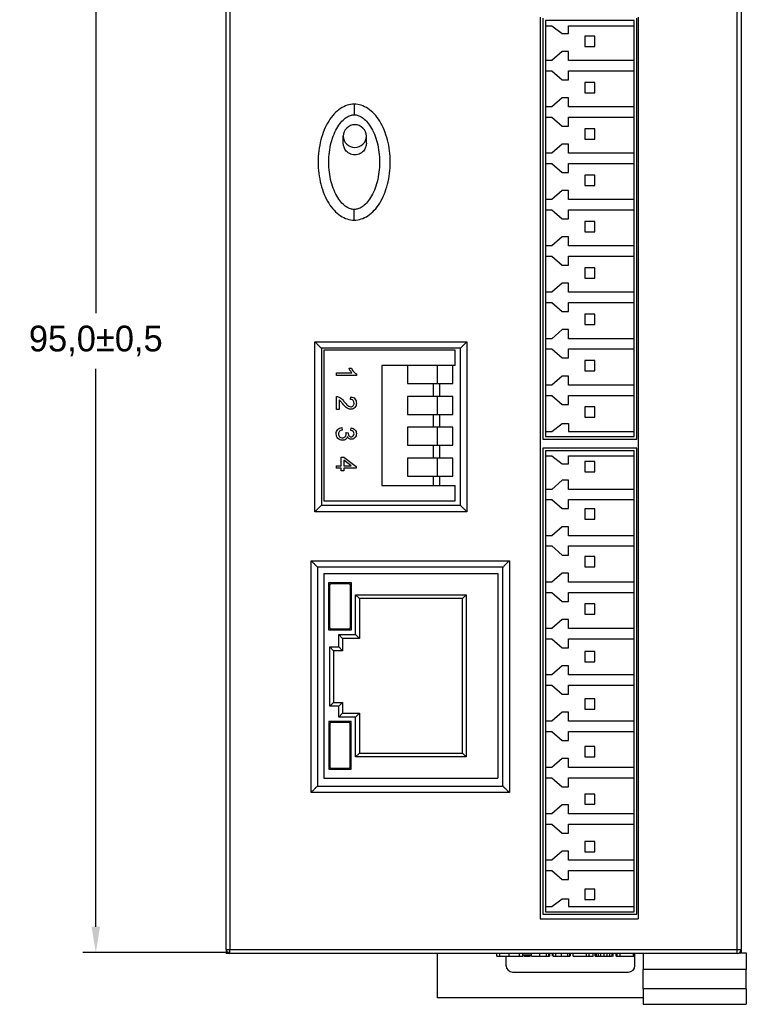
# Model space of a CAD drawing. Header units: millimetres. Extents: x 1931 to 2429, y 62 to 413.
# Tile 8 of 26: x 2046 to 2102, y 184 to 260. Entities that reach past the tile are written whole.
import ezdxf

# ---------------------------------------------------------------- set-up
doc = ezdxf.new("R2010")
doc.units = ezdxf.units.MM
doc.header["$LTSCALE"] = 2
doc.header["$PDSIZE"] = -1
doc.layers.add('HMI-D4', color=250, linetype='Continuous')
doc.dimstyles.new('ISO-25', dxfattribs={"dimtxt": 2.5, "dimasz": 2.5, "dimexe": 1.25, "dimexo": 0.625, "dimtad": 1, "dimtxsty": 'Standard', "dimcen": 2.5, "dimadec": 0, "dimazin": 0, "dimtfac": 1, "dimtmove": 0, "dimatfit": 3, "dimfxl": 1, "dimarcsym": 0})

# ---------------------------------------------------------------- blocks, each defined once
blk = doc.blocks.new('*D32')
at = {"layer": 'Defpoints', "color": 0}
for p in [(2062.096, 283.007), (2051.579, 188.019), (2061.996, 188.019)]:
    blk.add_point(p, dxfattribs=at)
at = {"layer": 'HMI-D4', "color": 0, "lineweight": -2}
for p, q in [((2062.096, 283.007), (2050.579, 283.007)), ((2051.579, 281.007), (2051.579, 237.68)), ((2051.579, 190.019), (2051.579, 233.347)), ((2061.996, 188.019), (2050.579, 188.019))]:
    blk.add_line(p, q, dxfattribs=at)
at = {"layer": 'HMI-D4', "color": 0}
for points in [[(2051.246, 281.007), (2051.912, 281.007), (2051.579, 283.007)], [(2051.246, 190.019), (2051.912, 190.019), (2051.579, 188.019)]]:
    blk.add_solid(points, dxfattribs=at)
at = {"layer": 'HMI-D4', "color": 0, "insert": (2051.579, 235.513), "char_height": 2, "attachment_point": 5}
blk.add_mtext('95,0±0,5', dxfattribs=at)

msp = doc.modelspace()

# ---------------------------------------------------------------- linework, layer by layer
at = {"color": 7, "linetype": 'Continuous', "lineweight": 25}
for p, q in [((2061.696, 188.245), (2061.696, 262.945)), ((2061.996, 262.945), (2061.996, 188.245)), ((2101.396, 188.245), (2101.396, 262.945)), ((2101.696, 262.945), (2101.696, 188.245)), ((2086.096, 260.645), (2086.096, 190.645)), ((2086.296, 260.587), (2086.296, 227.887)), ((2086.496, 260.387), (2086.496, 228.087)), ((2093.396, 260.387), (2086.496, 260.387)), ((2086.496, 259.987), (2087.003, 259.987)), ((2087.003, 259.987), (2087.796, 259.387)), ((2088.296, 259.387), (2088.296, 259.987)), ((2088.296, 259.987), (2093.396, 259.987)), ((2093.396, 228.087), (2093.396, 260.387)), ((2093.596, 227.887), (2093.596, 260.587)), ((2093.696, 260.645), (2093.696, 190.645)), ((2087.796, 259.387), (2088.296, 259.387)), ((2089.546, 259.187), (2089.546, 258.387)), ((2090.346, 259.187), (2089.546, 259.187)), ((2090.346, 258.387), (2090.346, 259.187)), ((2087.796, 257.987), (2086.996, 257.287)), ((2088.296, 257.987), (2087.796, 257.987)), ((2088.296, 257.287), (2088.296, 257.987)), ((2089.546, 258.387), (2090.346, 258.387)), ((2086.996, 257.287), (2086.496, 257.287)), ((2093.396, 257.287), (2088.296, 257.287)), ((2086.496, 256.487), (2086.996, 256.487)), ((2086.996, 256.487), (2087.796, 255.787)), ((2088.296, 256.487), (2093.396, 256.487)), ((2088.296, 255.787), (2088.296, 256.487)), ((2087.796, 255.787), (2088.296, 255.787)), ((2089.546, 255.587), (2089.546, 254.787)), ((2090.346, 255.587), (2089.546, 255.587)), ((2090.346, 254.787), (2090.346, 255.587)), ((2089.546, 254.787), (2090.346, 254.787)), ((2071.646, 253.895), (2071.646, 253.069)), ((2087.796, 254.387), (2086.996, 253.687)), ((2088.296, 254.387), (2087.796, 254.387)), ((2088.296, 253.687), (2088.296, 254.387)), ((2086.996, 253.687), (2086.496, 253.687)), ((2093.396, 253.687), (2088.296, 253.687)), ((2086.496, 252.887), (2086.996, 252.887)), ((2086.996, 252.887), (2087.796, 252.187)), ((2088.296, 252.887), (2093.396, 252.887)), ((2088.296, 252.187), (2088.296, 252.887)), ((2087.796, 252.187), (2088.296, 252.187)), ((2089.546, 251.987), (2089.546, 251.187)), ((2090.346, 251.987), (2089.546, 251.987)), ((2090.346, 251.187), (2090.346, 251.987)), ((2070.796, 250.882), (2070.796, 251.416)), ((2072.596, 250.882), (2072.596, 251.416)), ((2089.546, 251.187), (2090.346, 251.187)), ((2086.996, 250.087), (2086.496, 250.087)), ((2087.796, 250.787), (2086.996, 250.087)), ((2088.296, 250.787), (2087.796, 250.787)), ((2088.296, 250.087), (2088.296, 250.787)), ((2093.396, 250.087), (2088.296, 250.087)), ((2086.496, 249.287), (2086.996, 249.287)), ((2086.996, 249.287), (2087.796, 248.587)), ((2088.296, 249.287), (2093.396, 249.287)), ((2088.296, 248.587), (2088.296, 249.287)), ((2087.796, 248.587), (2088.296, 248.587)), ((2089.546, 248.387), (2089.546, 247.587)), ((2090.346, 248.387), (2089.546, 248.387)), ((2090.346, 247.587), (2090.346, 248.387)), ((2087.796, 247.187), (2086.996, 246.487)), ((2088.296, 247.187), (2087.796, 247.187)), ((2088.296, 246.487), (2088.296, 247.187)), ((2089.546, 247.587), (2090.346, 247.587)), ((2086.996, 246.487), (2086.496, 246.487)), ((2093.396, 246.487), (2088.296, 246.487)), ((2071.646, 244.895), (2071.646, 245.721)), ((2086.496, 245.687), (2086.996, 245.687)), ((2086.996, 245.687), (2087.796, 244.987)), ((2088.296, 245.687), (2093.396, 245.687)), ((2088.296, 244.987), (2088.296, 245.687)), ((2087.796, 244.987), (2088.296, 244.987)), ((2089.546, 244.787), (2089.546, 243.987)), ((2090.346, 244.787), (2089.546, 244.787)), ((2090.346, 243.987), (2090.346, 244.787)), ((2089.546, 243.987), (2090.346, 243.987)), ((2087.796, 243.587), (2086.996, 242.887)), ((2088.296, 243.587), (2087.796, 243.587)), ((2088.296, 242.887), (2088.296, 243.587)), ((2086.996, 242.887), (2086.496, 242.887)), ((2093.396, 242.887), (2088.296, 242.887)), ((2086.496, 242.087), (2086.996, 242.087)), ((2086.996, 242.087), (2087.796, 241.387)), ((2088.296, 242.087), (2093.396, 242.087)), ((2088.296, 241.387), (2088.296, 242.087)), ((2087.796, 241.387), (2088.296, 241.387)), ((2089.546, 241.187), (2089.546, 240.387)), ((2090.346, 241.187), (2089.546, 241.187)), ((2090.346, 240.387), (2090.346, 241.187)), ((2089.546, 240.387), (2090.346, 240.387)), ((2087.796, 239.987), (2086.996, 239.287)), ((2088.296, 239.987), (2087.796, 239.987)), ((2088.296, 239.287), (2088.296, 239.987)), ((2086.996, 239.287), (2086.496, 239.287)), ((2093.396, 239.287), (2088.296, 239.287)), ((2086.496, 238.487), (2086.996, 238.487)), ((2086.996, 238.487), (2087.796, 237.787)), ((2088.296, 238.487), (2093.396, 238.487)), ((2088.296, 237.787), (2088.296, 238.487)), ((2087.796, 237.787), (2088.296, 237.787)), ((2090.346, 237.587), (2089.546, 237.587)), ((2089.546, 237.587), (2089.546, 236.787)), ((2090.346, 236.787), (2090.346, 237.587)), ((2087.796, 236.387), (2086.996, 235.687)), ((2088.296, 236.387), (2087.796, 236.387)), ((2088.296, 235.687), (2088.296, 236.387)), ((2089.546, 236.787), (2090.346, 236.787)), ((2086.996, 235.687), (2086.496, 235.687)), ((2093.396, 235.687), (2088.296, 235.687)), ((2068.596, 235.445), (2080.396, 235.445)), ((2068.596, 222.245), (2068.596, 235.445)), ((2069.096, 234.945), (2069.096, 222.745)), ((2079.896, 234.945), (2069.096, 234.945)), ((2069.296, 234.807), (2069.296, 223.087)), ((2079.496, 234.807), (2069.296, 234.807)), ((2079.496, 233.607), (2079.496, 234.807)), ((2079.896, 222.745), (2079.896, 234.945)), ((2080.396, 235.445), (2080.396, 222.245)), ((2086.496, 234.887), (2086.996, 234.887)), ((2086.996, 234.887), (2087.796, 234.187)), ((2088.296, 234.887), (2093.396, 234.887)), ((2088.296, 234.187), (2088.296, 234.887)), ((2087.796, 234.187), (2088.296, 234.187)), ((2089.546, 233.987), (2089.546, 233.187)), ((2090.346, 233.987), (2089.546, 233.987)), ((2090.346, 233.187), (2090.346, 233.987)), ((2071.246, 233.384), (2071.428, 233.384)), ((2073.796, 233.607), (2073.796, 224.287)), ((2078.096, 233.607), (2073.796, 233.607)), ((2075.796, 233.607), (2075.796, 232.207)), ((2078.096, 233.607), (2078.096, 232.207)), ((2079.296, 233.607), (2078.096, 233.607)), ((2079.296, 232.207), (2079.296, 233.607)), ((2079.496, 233.607), (2079.296, 233.607)), ((2070.272, 233.029), (2071.473, 233.029)), ((2070.272, 232.831), (2070.272, 233.029)), ((2071.813, 232.831), (2070.272, 232.831)), ((2071.813, 232.958), (2071.813, 232.831)), ((2087.796, 232.787), (2086.996, 232.087)), ((2088.296, 232.787), (2087.796, 232.787)), ((2088.296, 232.087), (2088.296, 232.787)), ((2089.546, 233.187), (2090.346, 233.187)), ((2075.796, 232.207), (2077.796, 232.207)), ((2077.796, 231.207), (2077.796, 232.207)), ((2077.796, 232.207), (2078.096, 232.207)), ((2078.096, 232.207), (2079.296, 232.207)), ((2078.283, 232.207), (2078.283, 231.207)), ((2086.996, 232.087), (2086.496, 232.087)), ((2093.396, 232.087), (2088.296, 232.087)), ((2070.272, 230.184), (2070.272, 231.192)), ((2070.47, 230.938), (2070.47, 230.184)), ((2071.359, 230.974), (2071.378, 231.172)), ((2077.796, 231.207), (2075.796, 231.207)), ((2075.796, 231.207), (2075.796, 229.807)), ((2078.096, 231.207), (2077.796, 231.207)), ((2078.096, 231.207), (2078.096, 229.807)), ((2079.296, 231.207), (2078.096, 231.207)), ((2079.296, 229.807), (2079.296, 231.207)), ((2086.496, 231.287), (2086.996, 231.287)), ((2086.996, 231.287), (2087.796, 230.587)), ((2088.296, 231.287), (2093.396, 231.287)), ((2088.296, 230.587), (2088.296, 231.287)), ((2070.47, 230.184), (2070.272, 230.184)), ((2087.796, 230.587), (2088.296, 230.587)), ((2089.546, 230.387), (2089.546, 229.587)), ((2090.346, 230.387), (2089.546, 230.387)), ((2090.346, 229.587), (2090.346, 230.387)), ((2075.796, 229.807), (2077.796, 229.807)), ((2077.796, 228.807), (2077.796, 229.807)), ((2077.796, 229.807), (2078.096, 229.807)), ((2078.096, 229.807), (2079.296, 229.807)), ((2078.283, 229.807), (2078.283, 228.807)), ((2089.546, 229.587), (2090.346, 229.587)), ((2070.687, 228.781), (2070.707, 228.584)), ((2071.398, 228.564), (2071.418, 228.761)), ((2077.796, 228.807), (2075.796, 228.807)), ((2075.796, 228.807), (2075.796, 227.407)), ((2078.096, 228.807), (2077.796, 228.807)), ((2078.096, 228.807), (2078.096, 227.407)), ((2079.296, 228.807), (2078.096, 228.807)), ((2079.296, 227.407), (2079.296, 228.807)), ((2087.003, 228.487), (2087.796, 229.087)), ((2087.796, 229.087), (2088.296, 229.087)), ((2088.296, 229.087), (2088.296, 228.487)), ((2071.003, 228.408), (2071.181, 228.387)), ((2086.296, 227.887), (2093.596, 227.887)), ((2086.496, 228.487), (2087.003, 228.487)), ((2086.496, 228.087), (2093.396, 228.087)), ((2088.296, 228.487), (2093.396, 228.487)), ((2075.796, 227.407), (2077.796, 227.407)), ((2077.796, 226.407), (2077.796, 227.407)), ((2077.796, 227.407), (2078.096, 227.407)), ((2078.096, 227.407), (2079.296, 227.407)), ((2078.283, 227.407), (2078.283, 226.407)), ((2093.596, 227.187), (2086.296, 227.187)), ((2086.296, 227.187), (2086.296, 190.987)), ((2093.596, 190.987), (2093.596, 227.187)), ((2070.647, 226.49), (2070.845, 226.49)), ((2070.647, 225.818), (2070.647, 226.49)), ((2070.845, 226.49), (2071.793, 225.759)), ((2077.796, 226.407), (2075.796, 226.407)), ((2075.796, 226.407), (2075.796, 225.007)), ((2078.096, 226.407), (2077.796, 226.407)), ((2078.096, 226.407), (2078.096, 225.007)), ((2079.296, 226.407), (2078.096, 226.407)), ((2079.296, 225.007), (2079.296, 226.407)), ((2093.396, 226.987), (2086.496, 226.987)), ((2086.496, 226.987), (2086.496, 191.187)), ((2086.496, 226.579), (2087.003, 226.579)), ((2087.003, 226.579), (2087.796, 225.979)), ((2088.296, 226.579), (2093.396, 226.579)), ((2088.296, 225.979), (2088.296, 226.579)), ((2093.396, 191.187), (2093.396, 226.987)), ((2070.272, 225.818), (2070.647, 225.818)), ((2070.272, 225.62), (2070.272, 225.818)), ((2070.647, 225.62), (2070.272, 225.62)), ((2070.647, 225.423), (2070.647, 225.62)), ((2070.845, 226.246), (2070.845, 225.818)), ((2071.4, 225.818), (2070.845, 226.246)), ((2070.845, 225.818), (2071.4, 225.818)), ((2071.793, 225.62), (2070.845, 225.62)), ((2070.845, 225.62), (2070.845, 225.423)), ((2071.793, 225.759), (2071.793, 225.62)), ((2087.796, 225.979), (2088.296, 225.979)), ((2090.346, 226.157), (2089.546, 226.157)), ((2089.546, 226.157), (2089.546, 225.357)), ((2090.346, 225.357), (2090.346, 226.157)), ((2070.845, 225.423), (2070.647, 225.423)), ((2075.796, 225.007), (2077.796, 225.007)), ((2077.796, 224.287), (2077.796, 225.007)), ((2077.796, 225.007), (2078.096, 225.007)), ((2078.096, 225.007), (2079.296, 225.007)), ((2078.283, 225.007), (2078.283, 224.287)), ((2089.546, 225.357), (2090.346, 225.357)), ((2073.796, 224.287), (2079.496, 224.287)), ((2079.496, 223.087), (2079.496, 224.287)), ((2087.796, 224.687), (2086.996, 223.987)), ((2088.296, 224.687), (2087.796, 224.687)), ((2088.296, 223.987), (2088.296, 224.687)), ((2086.996, 223.987), (2086.496, 223.987)), ((2093.396, 223.987), (2088.296, 223.987)), ((2069.096, 222.745), (2079.896, 222.745)), ((2069.296, 223.087), (2079.496, 223.087)), ((2086.496, 223.187), (2086.996, 223.187)), ((2086.996, 223.187), (2087.796, 222.487)), ((2088.296, 223.187), (2093.396, 223.187)), ((2088.296, 222.487), (2088.296, 223.187)), ((2080.396, 222.245), (2068.596, 222.245)), ((2087.796, 222.487), (2088.296, 222.487)), ((2089.546, 222.467), (2089.546, 221.667)), ((2090.346, 222.467), (2089.546, 222.467)), ((2090.346, 221.667), (2090.346, 222.467)), ((2087.796, 221.087), (2086.996, 220.387)), ((2088.296, 221.087), (2087.796, 221.087)), ((2088.296, 220.387), (2088.296, 221.087)), ((2089.546, 221.667), (2090.346, 221.667)), ((2086.996, 220.387), (2086.496, 220.387)), ((2093.396, 220.387), (2088.296, 220.387)), ((2086.496, 219.587), (2086.996, 219.587)), ((2086.996, 219.587), (2087.796, 218.887)), ((2088.296, 219.587), (2093.396, 219.587)), ((2088.296, 218.887), (2088.296, 219.587)), ((2087.796, 218.887), (2088.296, 218.887)), ((2089.546, 218.777), (2089.546, 217.977)), ((2090.346, 218.777), (2089.546, 218.777)), ((2090.346, 217.977), (2090.346, 218.777)), ((2068.296, 200.445), (2068.296, 218.445)), ((2068.296, 218.445), (2083.696, 218.445)), ((2068.796, 217.945), (2068.796, 200.945)), ((2083.196, 217.945), (2068.796, 217.945)), ((2083.196, 200.945), (2083.196, 217.945)), ((2083.696, 218.445), (2083.696, 200.445)), ((2089.546, 217.977), (2090.346, 217.977)), ((2069.296, 217.445), (2069.296, 201.565)), ((2069.296, 217.445), (2082.796, 217.445)), ((2082.796, 217.445), (2082.796, 201.565)), ((2087.796, 217.487), (2086.996, 216.787)), ((2088.296, 217.487), (2087.796, 217.487)), ((2088.296, 216.787), (2088.296, 217.487)), ((2069.682, 216.763), (2071.409, 216.763)), ((2069.682, 213.058), (2069.682, 216.763)), ((2069.749, 213.236), (2069.749, 216.576)), ((2069.849, 216.676), (2071.23, 216.676)), ((2071.33, 216.576), (2071.33, 213.236)), ((2071.409, 216.763), (2071.409, 213.058)), ((2086.996, 216.787), (2086.496, 216.787)), ((2093.396, 216.787), (2088.296, 216.787)), ((2071.746, 215.805), (2080.346, 215.805)), ((2071.746, 212.705), (2071.746, 215.805)), ((2071.746, 215.805), (2072.046, 215.505)), ((2080.346, 215.805), (2080.046, 215.505)), ((2080.346, 215.805), (2080.346, 203.205)), ((2086.496, 215.987), (2086.996, 215.987)), ((2086.996, 215.987), (2087.796, 215.287)), ((2088.296, 215.987), (2093.396, 215.987)), ((2088.296, 215.287), (2088.296, 215.987)), ((2080.046, 215.505), (2072.046, 215.505)), ((2072.046, 215.505), (2072.046, 212.405)), ((2080.046, 203.505), (2080.046, 215.505)), ((2087.796, 215.287), (2088.296, 215.287)), ((2089.546, 215.087), (2089.546, 214.287)), ((2090.346, 215.087), (2089.546, 215.087)), ((2090.346, 214.287), (2090.346, 215.087)), ((2089.546, 214.287), (2090.346, 214.287)), ((2087.796, 213.887), (2086.996, 213.187)), ((2088.296, 213.887), (2087.796, 213.887)), ((2088.296, 213.187), (2088.296, 213.887)), ((2071.409, 213.058), (2069.682, 213.058)), ((2071.23, 213.136), (2069.849, 213.136)), ((2070.446, 212.705), (2070.746, 212.405)), ((2070.446, 212.705), (2071.746, 212.705)), ((2070.446, 211.745), (2070.446, 212.705)), ((2071.746, 212.705), (2072.046, 212.405)), ((2086.996, 213.187), (2086.496, 213.187)), ((2093.396, 213.187), (2088.296, 213.187)), ((2072.046, 212.405), (2070.746, 212.405)), ((2070.746, 212.405), (2070.746, 211.445)), ((2086.496, 212.387), (2086.996, 212.387)), ((2086.996, 212.387), (2087.796, 211.687)), ((2088.296, 212.387), (2093.396, 212.387)), ((2088.296, 211.687), (2088.296, 212.387)), ((2069.746, 211.745), (2070.446, 211.745)), ((2069.746, 207.145), (2069.746, 211.745)), ((2070.046, 211.445), (2069.746, 211.745)), ((2070.746, 211.445), (2070.046, 211.445)), ((2070.046, 211.445), (2070.046, 207.445)), ((2070.746, 211.445), (2070.446, 211.745)), ((2087.796, 211.687), (2088.296, 211.687)), ((2089.546, 211.397), (2089.546, 210.597)), ((2090.346, 211.397), (2089.546, 211.397)), ((2090.346, 210.597), (2090.346, 211.397)), ((2087.796, 210.287), (2086.996, 209.587)), ((2088.296, 210.287), (2087.796, 210.287)), ((2088.296, 209.587), (2088.296, 210.287)), ((2089.546, 210.597), (2090.346, 210.597)), ((2086.996, 209.587), (2086.496, 209.587)), ((2093.396, 209.587), (2088.296, 209.587)), ((2086.496, 208.787), (2086.996, 208.787)), ((2086.996, 208.787), (2087.796, 208.087)), ((2088.296, 208.787), (2093.396, 208.787)), ((2088.296, 208.087), (2088.296, 208.787)), ((2087.796, 208.087), (2088.296, 208.087)), ((2070.046, 207.445), (2069.746, 207.145)), ((2070.046, 207.445), (2070.746, 207.445)), ((2070.746, 207.445), (2070.446, 207.145)), ((2070.746, 207.445), (2070.746, 206.605)), ((2090.346, 207.707), (2089.546, 207.707)), ((2089.546, 207.707), (2089.546, 206.907)), ((2090.346, 206.907), (2090.346, 207.707)), ((2070.446, 207.145), (2069.746, 207.145)), ((2070.446, 206.305), (2070.446, 207.145)), ((2070.746, 206.605), (2070.446, 206.305)), ((2070.746, 206.605), (2072.046, 206.605)), ((2072.046, 206.605), (2071.746, 206.305)), ((2072.046, 206.605), (2072.046, 203.505)), ((2087.796, 206.687), (2086.996, 205.987)), ((2088.296, 206.687), (2087.796, 206.687)), ((2088.296, 205.987), (2088.296, 206.687)), ((2089.546, 206.907), (2090.346, 206.907)), ((2071.409, 205.953), (2069.682, 205.953)), ((2069.682, 205.953), (2069.682, 202.247)), ((2069.749, 205.774), (2069.749, 202.434)), ((2071.23, 205.874), (2069.849, 205.874)), ((2071.746, 206.305), (2070.446, 206.305)), ((2071.33, 202.434), (2071.33, 205.774)), ((2071.409, 202.247), (2071.409, 205.953)), ((2071.746, 203.205), (2071.746, 206.305)), ((2086.996, 205.987), (2086.496, 205.987)), ((2093.396, 205.987), (2088.296, 205.987)), ((2086.496, 205.187), (2086.996, 205.187)), ((2086.996, 205.187), (2087.796, 204.487)), ((2088.296, 204.487), (2088.296, 205.187)), ((2088.296, 205.187), (2093.396, 205.187)), ((2087.796, 204.487), (2088.296, 204.487)), ((2072.046, 203.505), (2071.746, 203.205)), ((2072.046, 203.505), (2080.046, 203.505)), ((2080.346, 203.205), (2080.046, 203.505)), ((2089.546, 204.017), (2089.546, 203.217)), ((2090.346, 204.017), (2089.546, 204.017)), ((2090.346, 203.217), (2090.346, 204.017)), ((2080.346, 203.205), (2071.746, 203.205)), ((2087.796, 203.087), (2086.996, 202.387)), ((2088.296, 203.087), (2087.796, 203.087)), ((2088.296, 202.387), (2088.296, 203.087)), ((2089.546, 203.217), (2090.346, 203.217)), ((2069.682, 202.247), (2071.409, 202.247)), ((2069.849, 202.334), (2071.23, 202.334)), ((2086.996, 202.387), (2086.496, 202.387)), ((2093.396, 202.387), (2088.296, 202.387)), ((2069.296, 201.565), (2082.796, 201.565)), ((2086.496, 201.587), (2086.996, 201.587)), ((2086.996, 201.587), (2087.796, 200.887)), ((2088.296, 200.887), (2088.296, 201.587)), ((2088.296, 201.587), (2093.396, 201.587)), ((2083.696, 200.445), (2068.296, 200.445)), ((2068.796, 200.945), (2083.196, 200.945)), ((2087.796, 200.887), (2088.296, 200.887)), ((2089.546, 200.327), (2089.546, 199.527)), ((2090.346, 200.327), (2089.546, 200.327)), ((2090.346, 199.527), (2090.346, 200.327)), ((2087.796, 199.487), (2086.996, 198.787)), ((2088.296, 199.487), (2087.796, 199.487)), ((2088.296, 198.787), (2088.296, 199.487)), ((2089.546, 199.527), (2090.346, 199.527)), ((2086.996, 198.787), (2086.496, 198.787)), ((2093.396, 198.787), (2088.296, 198.787)), ((2086.496, 197.987), (2086.996, 197.987)), ((2086.996, 197.987), (2087.796, 197.287)), ((2087.796, 197.287), (2088.296, 197.287)), ((2088.296, 197.987), (2093.396, 197.987)), ((2088.296, 197.287), (2088.296, 197.987)), ((2089.546, 196.637), (2089.546, 195.837)), ((2090.346, 196.637), (2089.546, 196.637)), ((2090.346, 195.837), (2090.346, 196.637)), ((2087.796, 195.887), (2086.996, 195.187)), ((2088.296, 195.887), (2087.796, 195.887)), ((2088.296, 195.187), (2088.296, 195.887)), ((2089.546, 195.837), (2090.346, 195.837)), ((2086.996, 195.187), (2086.496, 195.187)), ((2093.396, 195.187), (2088.296, 195.187)), ((2086.496, 194.387), (2086.996, 194.387)), ((2086.996, 194.387), (2087.796, 193.687)), ((2088.296, 194.387), (2093.396, 194.387)), ((2088.296, 193.687), (2088.296, 194.387)), ((2087.796, 193.687), (2088.296, 193.687)), ((2089.546, 192.947), (2089.546, 192.147)), ((2090.346, 192.947), (2089.546, 192.947)), ((2090.346, 192.147), (2090.346, 192.947)), ((2087.003, 191.587), (2087.796, 192.187)), ((2087.796, 192.187), (2088.296, 192.187)), ((2088.296, 192.187), (2088.296, 191.587)), ((2089.546, 192.147), (2090.346, 192.147)), ((2086.496, 191.587), (2087.003, 191.587)), ((2086.496, 191.187), (2093.396, 191.187)), ((2088.296, 191.587), (2093.396, 191.587)), ((2086.096, 190.645), (2093.696, 190.645)), ((2086.296, 190.987), (2093.596, 190.987)), ((2061.696, 188.245), (2061.996, 188.245)), ((2061.696, 188.245), (2061.696, 187.945)), ((2061.996, 188.245), (2101.396, 188.245)), ((2061.996, 187.945), (2061.996, 188.245)), ((2101.396, 187.945), (2101.396, 188.245)), ((2101.396, 188.245), (2101.696, 188.245)), ((2101.691, 188.19), (2101.696, 187.997)), ((2061.996, 187.945), (2061.696, 187.945)), ((2101.396, 187.945), (2061.996, 187.945)), ((2078.096, 187.945), (2078.096, 184.493)), ((2082.719, 187.745), (2082.719, 187.945)), ((2082.732, 187.745), (2082.732, 187.945)), ((2082.954, 187.745), (2082.954, 187.945)), ((2083.446, 186.993), (2083.446, 187.745)), ((2083.671, 187.745), (2083.671, 187.945)), ((2084.472, 187.745), (2084.472, 187.945)), ((2084.736, 187.745), (2084.736, 187.945)), ((2084.742, 187.845), (2085.41, 187.845)), ((2084.743, 187.745), (2084.743, 187.945)), ((2084.815, 187.745), (2084.94, 187.745)), ((2085.229, 187.745), (2085.278, 187.745)), ((2085.31, 187.745), (2085.31, 187.845)), ((2085.41, 187.745), (2085.41, 187.945)), ((2085.41, 187.745), (2086.063, 187.745)), ((2086.063, 187.745), (2086.063, 187.945)), ((2086.57, 187.745), (2086.57, 187.945)), ((2086.765, 187.745), (2086.765, 187.945)), ((2086.818, 187.745), (2086.83, 187.745)), ((2086.83, 187.745), (2086.83, 187.945)), ((2087.053, 187.745), (2087.053, 187.945)), ((2087.105, 187.745), (2087.105, 187.945)), ((2087.293, 187.745), (2087.293, 187.945)), ((2087.743, 187.745), (2087.743, 187.945)), ((2088.23, 187.745), (2088.23, 187.945)), ((2088.38, 187.745), (2088.38, 187.945)), ((2088.445, 187.745), (2088.445, 187.945)), ((2088.643, 187.745), (2088.643, 187.945)), ((2088.643, 187.745), (2089.695, 187.745)), ((2089.695, 187.745), (2089.695, 187.945)), ((2089.695, 187.745), (2089.893, 187.745)), ((2089.893, 187.745), (2089.893, 187.945)), ((2089.893, 187.745), (2090.203, 187.745)), ((2090.203, 187.745), (2090.203, 187.945)), ((2090.36, 187.745), (2090.36, 187.945)), ((2090.434, 187.945), (2090.434, 187.745)), ((2090.473, 187.745), (2090.473, 187.945)), ((2090.608, 187.745), (2090.608, 187.945)), ((2090.81, 187.745), (2090.81, 187.945)), ((2091.05, 187.745), (2091.05, 187.945)), ((2091.285, 187.745), (2091.285, 187.945)), ((2091.508, 187.745), (2091.508, 187.945)), ((2091.675, 187.745), (2091.675, 187.945)), ((2091.7, 187.745), (2091.7, 187.945)), ((2091.768, 187.745), (2091.768, 187.945)), ((2091.99, 187.745), (2091.99, 187.945)), ((2091.99, 187.745), (2092.05, 187.745)), ((2092.055, 187.745), (2092.055, 187.945)), ((2092.303, 187.745), (2092.303, 187.945)), ((2092.303, 187.745), (2093.33, 187.745)), ((2093.33, 187.745), (2093.33, 187.945)), ((2093.39, 187.745), (2093.39, 187.945)), ((2093.415, 187.745), (2093.415, 187.945)), ((2093.446, 186.993), (2093.446, 187.945)), ((2094.096, 187.945), (2094.096, 186.697)), ((2101.564, 187.997), (2102.096, 187.997)), ((2102.096, 187.997), (2102.096, 186.697)), ((2102.096, 186.697), (2094.096, 186.697)), ((2094.096, 185.197), (2094.096, 186.697)), ((2102.096, 185.197), (2102.096, 186.697)), ((2083.946, 186.493), (2092.946, 186.493)), ((2102.096, 185.197), (2094.096, 185.197)), ((2094.096, 185.197), (2094.096, 183.997)), ((2102.096, 185.197), (2102.096, 183.997)), ((2094.096, 184.493), (2078.096, 184.493)), ((2094.096, 183.997), (2102.096, 183.997))]:
    msp.add_line(p, q, dxfattribs=at)
at = {"color": 8, "linetype": 'Continuous', "lineweight": 25}
for p, q in [((2084.94, 187.745), (2084.94, 187.845)), ((2085.206, 187.745), (2085.206, 187.845))]:
    msp.add_line(p, q, dxfattribs=at)
at = {"color": 7, "linetype": 'Continuous', "lineweight": 25}
for centre, radius, start, end in [((2071.696, 251.399), 0.9, 1.0853, 178.9147), ((2071.696, 251.433), 0.9, 181.0853, 358.9147), ((2069.849, 216.576), 0.1, 90, 180), ((2071.23, 216.576), 0.1, 0, 90), ((2069.849, 213.236), 0.1, 180, 270), ((2071.23, 213.236), 0.1, 270, 0), ((2069.849, 205.774), 0.1, 90, 180), ((2071.23, 205.774), 0.1, 0, 90), ((2069.849, 202.434), 0.1, 180, 270), ((2071.23, 202.434), 0.1, 270, 0), ((2061.996, 188.245), 0.3, 180, 270), ((2101.396, 188.245), 0.3, 270, 0), ((2083.946, 186.993), 0.5, 180, 270), ((2092.946, 186.993), 0.5, 270, 0)]:
    msp.add_arc(centre, radius, start, end, dxfattribs=at)
for points, knots in [([(2071.646, 253.895), (2071.28, 253.895), (2070.913, 253.778), (2070.236, 253.327), (2069.926, 252.994), (2069.407, 252.161), (2069.2, 251.661), (2068.919, 250.573), (2068.846, 249.984), (2068.846, 248.806), (2068.919, 248.217), (2069.2, 247.129), (2069.407, 246.63), (2069.926, 245.797), (2070.236, 245.463), (2070.913, 245.012), (2071.28, 244.895), (2071.646, 244.895)], [0, 0, 0, 0, 0.125, 0.125, 0.25, 0.25, 0.375, 0.375, 0.5, 0.5, 0.625, 0.625, 0.75, 0.75, 0.875, 0.875, 1, 1, 1, 1]), ([(2071.646, 244.895), (2072.013, 244.895), (2072.379, 245.012), (2073.056, 245.463), (2073.367, 245.797), (2073.885, 246.63), (2074.093, 247.129), (2074.373, 248.217), (2074.446, 248.806), (2074.446, 249.984), (2074.373, 250.573), (2074.093, 251.661), (2073.885, 252.161), (2073.367, 252.994), (2073.056, 253.327), (2072.379, 253.778), (2072.013, 253.895), (2071.646, 253.895)], [0, 0, 0, 0, 0.125, 0.125, 0.25, 0.25, 0.375, 0.375, 0.5, 0.5, 0.625, 0.625, 0.75, 0.75, 0.875, 0.875, 1, 1, 1, 1]), ([(2071.646, 245.721), (2071.55, 245.721), (2071.453, 245.736), (2071.25, 245.801), (2071.143, 245.852), (2070.812, 246.073), (2070.576, 246.316), (2070.16, 246.984), (2069.981, 247.407), (2069.738, 248.352), (2069.673, 248.873), (2069.673, 249.917), (2069.738, 250.438), (2069.981, 251.384), (2070.16, 251.806), (2070.576, 252.475), (2070.812, 252.717), (2071.143, 252.938), (2071.25, 252.989), (2071.453, 253.054), (2071.55, 253.069), (2071.646, 253.069)], [0, 0, 0, 0, 0.0625, 0.0625, 0.125, 0.125, 0.25, 0.25, 0.375, 0.375, 0.5, 0.5, 0.625, 0.625, 0.75, 0.75, 0.875, 0.875, 0.9375, 0.9375, 1, 1, 1, 1]), ([(2071.646, 253.069), (2071.743, 253.069), (2071.839, 253.054), (2072.043, 252.989), (2072.149, 252.938), (2072.481, 252.717), (2072.717, 252.475), (2073.132, 251.806), (2073.311, 251.384), (2073.555, 250.438), (2073.62, 249.917), (2073.62, 248.873), (2073.555, 248.352), (2073.311, 247.407), (2073.132, 246.984), (2072.717, 246.316), (2072.481, 246.073), (2072.149, 245.852), (2072.043, 245.801), (2071.839, 245.736), (2071.743, 245.721), (2071.646, 245.721)], [0, 0, 0, 0, 0.0625, 0.0625, 0.125, 0.125, 0.25, 0.25, 0.375, 0.375, 0.5, 0.5, 0.625, 0.625, 0.75, 0.75, 0.875, 0.875, 0.9375, 0.9375, 1, 1, 1, 1]), ([(2072.596, 250.882), (2072.596, 250.805), (2072.587, 250.718), (2072.533, 250.529), (2072.488, 250.427), (2072.344, 250.23), (2072.244, 250.136), (2071.995, 250), (2071.846, 249.959), (2071.546, 249.959), (2071.397, 250), (2071.148, 250.136), (2071.048, 250.23), (2070.904, 250.427), (2070.859, 250.529), (2070.805, 250.718), (2070.796, 250.805), (2070.796, 250.882)], [0, 0, 0, 0, 0.125, 0.125, 0.25, 0.25, 0.375, 0.375, 0.5, 0.5, 0.625, 0.625, 0.75, 0.75, 0.875, 0.875, 1, 1, 1, 1]), ([(2068.596, 235.445), (2068.655, 235.386), (2068.719, 235.323), (2068.842, 235.199), (2068.901, 235.14), (2068.999, 235.043), (2069.037, 235.005), (2069.085, 234.956), (2069.096, 234.945), (2069.096, 234.945)], [0, 0, 0, 0, 0.25, 0.25, 0.5, 0.5, 0.75, 0.75, 1, 1, 1, 1]), ([(2079.896, 234.945), (2079.896, 234.945), (2079.907, 234.956), (2079.956, 235.005), (2079.994, 235.043), (2080.091, 235.14), (2080.151, 235.199), (2080.274, 235.323), (2080.337, 235.386), (2080.396, 235.445)], [0, 0, 0, 0, 0.25, 0.25, 0.5, 0.5, 0.75, 0.75, 1, 1, 1, 1]), ([(2071.473, 233.029), (2071.424, 233.08), (2071.381, 233.136), (2071.306, 233.257), (2071.273, 233.319), (2071.246, 233.384)], [0, 0, 0, 0, 0.5, 0.5, 1, 1, 1, 1]), ([(2071.428, 233.384), (2071.472, 233.298), (2071.524, 233.215), (2071.62, 233.105), (2071.654, 233.07), (2071.729, 233.008), (2071.77, 232.981), (2071.813, 232.958)], [0, 0, 0, 0, 0.5, 0.5, 0.75, 0.75, 1, 1, 1, 1]), ([(2070.409, 231.171), (2070.454, 231.155), (2070.498, 231.135), (2070.58, 231.086), (2070.619, 231.058), (2070.727, 230.963), (2070.789, 230.89), (2070.848, 230.816)], [0, 0, 0, 0, 0.25, 0.25, 0.5, 0.5, 1, 1, 1, 1]), ([(2070.756, 230.631), (2070.711, 230.686), (2070.667, 230.74), (2070.598, 230.819), (2070.575, 230.846), (2070.526, 230.895), (2070.498, 230.917), (2070.47, 230.938)], [0, 0, 0, 0, 0.5, 0.5, 0.75, 0.75, 1, 1, 1, 1]), ([(2071.635, 230.682), (2071.634, 230.72), (2071.631, 230.758), (2071.608, 230.83), (2071.589, 230.864), (2071.538, 230.92), (2071.506, 230.942), (2071.435, 230.969), (2071.397, 230.973), (2071.359, 230.974)], [0, 0, 0, 0, 0.25, 0.25, 0.5, 0.5, 0.75, 0.75, 1, 1, 1, 1]), ([(2071.378, 231.172), (2071.439, 231.165), (2071.5, 231.153), (2071.613, 231.104), (2071.664, 231.068), (2071.744, 230.974), (2071.772, 230.919), (2071.806, 230.801), (2071.812, 230.739), (2071.813, 230.678)], [0, 0, 0, 0, 0.25, 0.25, 0.5, 0.5, 0.75, 0.75, 1, 1, 1, 1]), ([(2071.388, 230.204), (2071.322, 230.206), (2071.256, 230.218), (2071.135, 230.269), (2071.08, 230.306), (2070.977, 230.388), (2070.931, 230.435), (2070.841, 230.532), (2070.798, 230.581), (2070.756, 230.631)], [0, 0, 0, 0, 0.25, 0.25, 0.5, 0.5, 0.75, 0.75, 1, 1, 1, 1]), ([(2070.848, 230.816), (2070.923, 230.727), (2071, 230.639), (2071.126, 230.518), (2071.17, 230.479), (2071.271, 230.421), (2071.328, 230.403), (2071.386, 230.401)], [0, 0, 0, 0, 0.5, 0.5, 0.75, 0.75, 1, 1, 1, 1]), ([(2071.386, 230.401), (2071.421, 230.402), (2071.456, 230.408), (2071.52, 230.438), (2071.547, 230.461), (2071.593, 230.513), (2071.61, 230.545), (2071.631, 230.612), (2071.634, 230.647), (2071.635, 230.682)], [0, 0, 0, 0, 0.25, 0.25, 0.5, 0.5, 0.75, 0.75, 1, 1, 1, 1]), ([(2071.813, 230.678), (2071.812, 230.618), (2071.806, 230.558), (2071.772, 230.444), (2071.743, 230.39), (2071.664, 230.301), (2071.616, 230.264), (2071.508, 230.214), (2071.447, 230.205), (2071.388, 230.204)], [0, 0, 0, 0, 0.25, 0.25, 0.5, 0.5, 0.75, 0.75, 1, 1, 1, 1]), ([(2070.252, 228.302), (2070.253, 228.361), (2070.261, 228.421), (2070.3, 228.534), (2070.332, 228.586), (2070.412, 228.674), (2070.461, 228.71), (2070.569, 228.761), (2070.628, 228.774), (2070.687, 228.781)], [0, 0, 0, 0, 0.25, 0.25, 0.5, 0.5, 0.75, 0.75, 1, 1, 1, 1]), ([(2071.418, 228.761), (2071.472, 228.751), (2071.525, 228.736), (2071.623, 228.687), (2071.668, 228.654), (2071.742, 228.573), (2071.77, 228.524), (2071.806, 228.421), (2071.812, 228.366), (2071.813, 228.311)], [0, 0, 0, 0, 0.25, 0.25, 0.5, 0.5, 0.75, 0.75, 1, 1, 1, 1]), ([(2070.736, 227.793), (2070.67, 227.795), (2070.605, 227.806), (2070.485, 227.857), (2070.431, 227.897), (2070.342, 227.991), (2070.307, 228.048), (2070.262, 228.171), (2070.254, 228.237), (2070.252, 228.302)], [0, 0, 0, 0, 0.25, 0.25, 0.5, 0.5, 0.75, 0.75, 1, 1, 1, 1]), ([(2070.707, 228.584), (2070.635, 228.568), (2070.562, 228.545), (2070.48, 228.47), (2070.46, 228.438), (2070.435, 228.369), (2070.431, 228.332), (2070.43, 228.295)], [0, 0, 0, 0, 0.5, 0.5, 0.75, 0.75, 1, 1, 1, 1]), ([(2070.43, 228.295), (2070.431, 228.254), (2070.436, 228.214), (2070.465, 228.138), (2070.487, 228.104), (2070.546, 228.048), (2070.581, 228.025), (2070.656, 227.997), (2070.697, 227.992), (2070.737, 227.991)], [0, 0, 0, 0, 0.25, 0.25, 0.5, 0.5, 0.75, 0.75, 1, 1, 1, 1]), ([(2071.116, 228.083), (2071.105, 228.041), (2071.09, 227.999), (2071.045, 227.926), (2071.015, 227.893), (2070.946, 227.841), (2070.906, 227.822), (2070.823, 227.798), (2070.779, 227.794), (2070.736, 227.793)], [0, 0, 0, 0, 0.25, 0.25, 0.5, 0.5, 0.75, 0.75, 1, 1, 1, 1]), ([(2070.737, 227.991), (2070.775, 227.992), (2070.814, 227.997), (2070.884, 228.024), (2070.917, 228.046), (2070.97, 228.1), (2070.991, 228.133), (2071.018, 228.204), (2071.023, 228.242), (2071.024, 228.28)], [0, 0, 0, 0, 0.25, 0.25, 0.5, 0.5, 0.75, 0.75, 1, 1, 1, 1]), ([(2071.421, 227.872), (2071.389, 227.874), (2071.356, 227.877), (2071.293, 227.897), (2071.263, 227.911), (2071.21, 227.949), (2071.186, 227.972), (2071.146, 228.024), (2071.13, 228.053), (2071.116, 228.083)], [0, 0, 0, 0, 0.25, 0.25, 0.5, 0.5, 0.75, 0.75, 1, 1, 1, 1]), ([(2071.179, 228.359), (2071.18, 228.324), (2071.183, 228.289), (2071.202, 228.222), (2071.217, 228.189), (2071.255, 228.131), (2071.281, 228.106), (2071.345, 228.076), (2071.38, 228.071), (2071.415, 228.07)], [0, 0, 0, 0, 0.25, 0.25, 0.5, 0.5, 0.75, 0.75, 1, 1, 1, 1]), ([(2071.635, 228.305), (2071.634, 228.337), (2071.631, 228.369), (2071.609, 228.43), (2071.592, 228.459), (2071.526, 228.529), (2071.462, 228.552), (2071.398, 228.564)], [0, 0, 0, 0, 0.25, 0.25, 0.5, 0.5, 1, 1, 1, 1]), ([(2071.415, 228.07), (2071.445, 228.071), (2071.475, 228.075), (2071.531, 228.098), (2071.555, 228.117), (2071.617, 228.183), (2071.634, 228.244), (2071.635, 228.305)], [0, 0, 0, 0, 0.25, 0.25, 0.5, 0.5, 1, 1, 1, 1]), ([(2071.813, 228.311), (2071.811, 228.256), (2071.805, 228.201), (2071.77, 228.098), (2071.744, 228.049), (2071.674, 227.965), (2071.629, 227.931), (2071.555, 227.897), (2071.529, 227.887), (2071.476, 227.875), (2071.449, 227.874), (2071.421, 227.872)], [0, 0, 0, 0, 0.25, 0.25, 0.5, 0.5, 0.75, 0.75, 0.875, 0.875, 1, 1, 1, 1]), ([(2068.596, 222.245), (2068.655, 222.304), (2068.719, 222.368), (2068.842, 222.491), (2068.901, 222.55), (2068.999, 222.647), (2069.037, 222.686), (2069.085, 222.734), (2069.096, 222.745), (2069.096, 222.745)], [0, 0, 0, 0, 0.25, 0.25, 0.5, 0.5, 0.75, 0.75, 1, 1, 1, 1]), ([(2079.896, 222.745), (2079.896, 222.745), (2079.907, 222.734), (2079.956, 222.686), (2079.994, 222.647), (2080.091, 222.55), (2080.151, 222.491), (2080.274, 222.368), (2080.337, 222.304), (2080.396, 222.245)], [0, 0, 0, 0, 0.25, 0.25, 0.5, 0.5, 0.75, 0.75, 1, 1, 1, 1]), ([(2068.296, 218.445), (2068.355, 218.386), (2068.419, 218.323), (2068.542, 218.199), (2068.601, 218.14), (2068.699, 218.043), (2068.737, 218.005), (2068.785, 217.956), (2068.796, 217.945), (2068.796, 217.945)], [0, 0, 0, 0, 0.25, 0.25, 0.5, 0.5, 0.75, 0.75, 1, 1, 1, 1]), ([(2083.696, 218.445), (2083.637, 218.386), (2083.574, 218.323), (2083.451, 218.199), (2083.391, 218.14), (2083.294, 218.043), (2083.256, 218.005), (2083.207, 217.956), (2083.196, 217.945), (2083.196, 217.945)], [0, 0, 0, 0, 0.25, 0.25, 0.5, 0.5, 0.75, 0.75, 1, 1, 1, 1]), ([(2068.796, 200.945), (2068.796, 200.945), (2068.785, 200.934), (2068.737, 200.886), (2068.699, 200.847), (2068.601, 200.75), (2068.542, 200.691), (2068.419, 200.568), (2068.355, 200.504), (2068.296, 200.445)], [0, 0, 0, 0, 0.25, 0.25, 0.5, 0.5, 0.75, 0.75, 1, 1, 1, 1]), ([(2083.196, 200.945), (2083.196, 200.945), (2083.207, 200.934), (2083.256, 200.886), (2083.294, 200.847), (2083.391, 200.75), (2083.451, 200.691), (2083.574, 200.568), (2083.637, 200.504), (2083.696, 200.445)], [0, 0, 0, 0, 0.25, 0.25, 0.5, 0.5, 0.75, 0.75, 1, 1, 1, 1]), ([(2090.36, 187.745), (2090.363, 187.745), (2090.366, 187.745), (2090.394, 187.745), (2090.399, 187.745)], [0, 0, 0, 0, 0.836972, 1, 1, 1, 1]), ([(2090.438, 187.745), (2090.439, 187.745), (2090.44, 187.745), (2090.46, 187.745), (2090.473, 187.745)], [0, 0, 0, 0, 0.376816, 1, 1, 1, 1]), ([(2091.742, 187.745), (2091.745, 187.745), (2091.77, 187.745), (2091.769, 187.745), (2091.768, 187.745)], [0, 0, 0, 0, 0.114922, 1, 1, 1, 1]), ([(2093.33, 187.745), (2093.338, 187.745), (2093.364, 187.745), (2093.379, 187.745), (2093.39, 187.745)], [0, 0, 0, 0, 0.3125428, 1, 1, 1, 1])]:
    msp.add_open_spline(points, degree=3, knots=knots, dxfattribs=at)
for points in [[(2070.272, 231.192), (2070.319, 231.192), (2070.365, 231.185), (2070.409, 231.171)], [(2071.024, 228.28), (2071.023, 228.323), (2071.014, 228.366), (2071.003, 228.408)], [(2071.181, 228.387), (2071.18, 228.378), (2071.179, 228.368), (2071.179, 228.359)], [(2082.732, 187.745), (2082.732, 187.745), (2082.804, 187.745), (2082.954, 187.745)], [(2082.954, 187.745), (2083.103, 187.745), (2083.341, 187.745), (2083.671, 187.745)], [(2083.671, 187.745), (2084.03, 187.745), (2084.296, 187.745), (2084.472, 187.745)], [(2084.472, 187.745), (2084.648, 187.745), (2084.736, 187.745), (2084.736, 187.745)], [(2084.94, 187.745), (2085.048, 187.745), (2085.136, 187.745), (2085.206, 187.745)], [(2085.206, 187.745), (2085.276, 187.745), (2085.31, 187.745), (2085.31, 187.745)], [(2086.063, 187.745), (2086.27, 187.745), (2086.44, 187.745), (2086.57, 187.745)], [(2086.57, 187.745), (2086.7, 187.745), (2086.765, 187.745), (2086.765, 187.745)], [(2087.105, 187.745), (2087.105, 187.745), (2087.168, 187.745), (2087.293, 187.745)], [(2087.293, 187.745), (2087.42, 187.745), (2087.568, 187.745), (2087.743, 187.745)], [(2087.743, 187.745), (2087.968, 187.745), (2088.13, 187.745), (2088.23, 187.745)], [(2088.23, 187.745), (2088.33, 187.745), (2088.38, 187.745), (2088.38, 187.745)], [(2090.473, 187.745), (2090.503, 187.745), (2090.548, 187.745), (2090.608, 187.745)], [(2090.608, 187.745), (2090.67, 187.745), (2090.738, 187.745), (2090.81, 187.745)], [(2090.81, 187.745), (2090.885, 187.745), (2090.965, 187.745), (2091.05, 187.745)], [(2091.05, 187.745), (2091.138, 187.745), (2091.215, 187.745), (2091.285, 187.745)], [(2091.285, 187.745), (2091.355, 187.745), (2091.428, 187.745), (2091.508, 187.745)], [(2091.508, 187.745), (2091.585, 187.745), (2091.643, 187.745), (2091.675, 187.745)], [(2092.055, 187.745), (2092.073, 187.745), (2092.155, 187.745), (2092.303, 187.745)]]:
    msp.add_open_spline(points, degree=3, dxfattribs=at)

# ---------------------------------------------------------------- dimensions: what is measured, and where the dimension line sits
at = {"layer": 'HMI-D4', "color": 0}
dim = msp.add_linear_dim(base=(2051.579, 188.019), p1=(2062.096, 283.007), p2=(2061.996, 188.019), angle=90, dimstyle='ISO-25', override={"dimtxt": 2, "dimasz": 2, "dimexe": 1, "dimexo": 0, "dimgap": 1, "dimtih": 1, "dimtoh": 1, "dimdec": 1, "dimzin": 0, "dimadec": 2, "dimtol": 1, "dimtp": 0.5, "dimtm": 0.5, "dimtdec": 1, "dimtzin": 0}, dxfattribs=at)
dim.commit()
dim.dimension.update_dxf_attribs({"geometry": '*D32', "text_midpoint": (2051.579, 235.513)})

doc.saveas('drawing.dxf')
